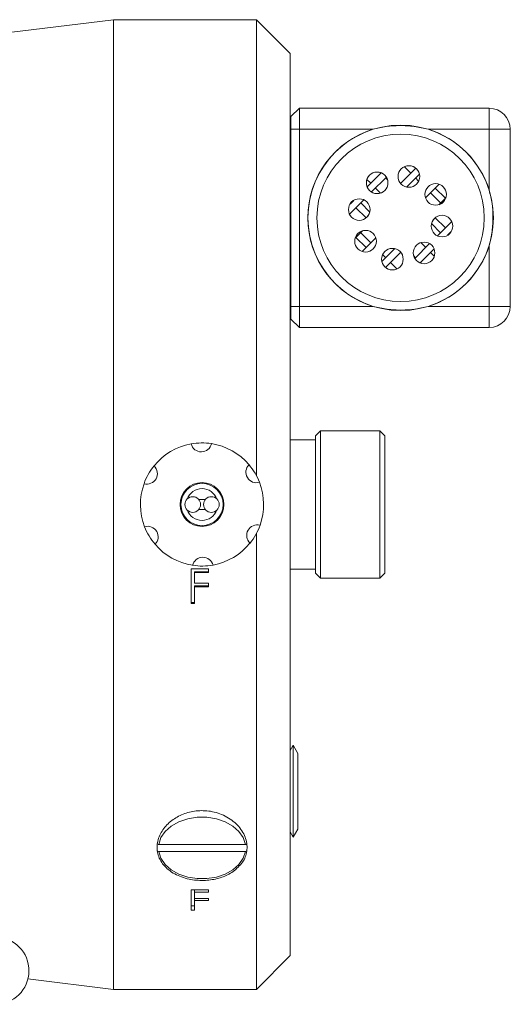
# Model space of a CAD drawing. Header units: inches. Extents: x 0.97 to 7.8, y 1.2 to 8.03.
# Tile 9 of 16: x 6.89 to 7.61, y 1.22 to 2.68. Entities that reach past the tile are written whole.
import ezdxf

# ---------------------------------------------------------------- set-up
doc = ezdxf.new("R2010")
doc.units = ezdxf.units.IN
doc.header["$MEASUREMENT"] = 0

msp = doc.modelspace()

# ---------------------------------------------------------------- linework, layer by layer
at = {"color": 7, "linetype": 'Continuous', "lineweight": 15}
for p, q in [((7.0264, 2.6791), (6.8074, 2.6526)), ((7.2379, 2.6791), (7.0264, 2.6791)), ((7.0264, 1.9604), (7.0264, 2.6791)), ((7.2879, 2.6291), (7.2379, 2.6791)), ((7.2379, 2.0034), (7.2379, 2.6791)), ((7.2879, 2.6291), (7.2879, 1.2916)), ((7.2892, 2.5354), (7.3017, 2.5479)), ((7.3017, 2.5479), (7.3017, 2.5166)), ((7.3017, 2.5479), (7.5829, 2.5479)), ((7.5829, 2.5479), (7.5829, 2.5166)), ((7.2892, 2.5166), (7.2892, 2.5354)), ((7.2892, 2.5166), (7.3017, 2.5166)), ((7.2892, 2.2541), (7.2892, 2.5166)), ((7.4107, 2.5166), (7.3017, 2.5166)), ((7.3017, 2.5166), (7.3017, 2.2541)), ((7.5829, 2.5166), (7.4927, 2.5166)), ((7.6142, 2.5166), (7.5829, 2.5166)), ((7.5829, 2.4264), (7.5829, 2.5166)), ((7.6142, 2.5166), (7.6142, 2.2541)), ((7.2892, 2.4575), (7.2879, 2.4575)), ((7.4215, 2.4527), (7.4225, 2.4517)), ((7.4515, 2.4365), (7.4741, 2.459)), ((7.4572, 2.4612), (7.4667, 2.4517)), ((7.4722, 2.4604), (7.4738, 2.4588)), ((7.4018, 2.4424), (7.4075, 2.4367)), ((7.4021, 2.4313), (7.423, 2.4522)), ((7.4086, 2.4237), (7.4306, 2.4456)), ((7.4296, 2.4446), (7.4323, 2.4419)), ((7.4506, 2.4377), (7.4517, 2.4367)), ((7.4603, 2.4311), (7.4795, 2.4503)), ((7.4738, 2.4446), (7.4784, 2.44)), ((7.4146, 2.4296), (7.422, 2.4222)), ((7.4885, 2.4151), (7.5087, 2.4353)), ((7.503, 2.4296), (7.518, 2.4146)), ((7.3759, 2.3909), (7.3971, 2.4121)), ((7.3767, 2.4059), (7.3821, 2.4112)), ((7.4959, 2.4225), (7.5109, 2.4075)), ((7.5082, 2.4048), (7.519, 2.4156)), ((7.3781, 2.4078), (7.3783, 2.4075)), ((7.3854, 2.4004), (7.4004, 2.3854)), ((7.3925, 2.4075), (7.406, 2.394)), ((7.3993, 2.3843), (7.4037, 2.3886)), ((7.4997, 2.3822), (7.504, 2.3865)), ((7.503, 2.3854), (7.518, 2.3704)), ((7.5063, 2.3587), (7.5275, 2.3799)), ((7.3844, 2.3552), (7.3952, 2.366)), ((7.4974, 2.3768), (7.5109, 2.3633)), ((7.5213, 2.3595), (7.5267, 2.3649)), ((7.3854, 2.3562), (7.4004, 2.3412)), ((7.3925, 2.3633), (7.4075, 2.3483)), ((7.3947, 2.3355), (7.4149, 2.3557)), ((7.5251, 2.3633), (7.5253, 2.363)), ((7.4239, 2.3205), (7.4431, 2.3397)), ((7.4727, 2.3251), (7.4947, 2.3471)), ((7.4804, 2.3186), (7.5012, 2.3395)), ((7.4814, 2.3486), (7.4888, 2.3412)), ((7.5829, 2.2541), (7.5829, 2.3444)), ((7.425, 2.3308), (7.4296, 2.3262)), ((7.4293, 2.3118), (7.4518, 2.3343)), ((7.4517, 2.3341), (7.4528, 2.333)), ((7.4711, 2.3289), (7.4738, 2.3262)), ((7.4959, 2.3341), (7.5016, 2.3284)), ((7.2879, 2.3133), (7.2892, 2.3133)), ((7.4296, 2.312), (7.4312, 2.3104)), ((7.4367, 2.3191), (7.4462, 2.3096)), ((7.4809, 2.3191), (7.4819, 2.3181)), ((7.2892, 2.2541), (7.3017, 2.2541)), ((7.2892, 2.2354), (7.2892, 2.2541)), ((7.3017, 2.2541), (7.4107, 2.2541)), ((7.3017, 2.2541), (7.3017, 2.2229)), ((7.4927, 2.2541), (7.5829, 2.2541)), ((7.5829, 2.2541), (7.5829, 2.2229)), ((7.5829, 2.2541), (7.6142, 2.2541)), ((7.2892, 2.2354), (7.3017, 2.2229)), ((7.5829, 2.2229), (7.3017, 2.2229)), ((7.3329, 2.0698), (7.3254, 2.0623)), ((7.3254, 1.9565), (7.3254, 2.0623)), ((7.4209, 2.0698), (7.3329, 2.0698)), ((7.3329, 2.0698), (7.3329, 1.9562)), ((7.4284, 2.0623), (7.4209, 2.0698)), ((7.4209, 1.851), (7.4209, 2.0698)), ((7.4284, 2.0623), (7.4284, 1.8585)), ((7.3254, 2.0562), (7.2879, 2.0562)), ((7.0264, 1.2416), (7.0264, 1.9604)), ((7.1271, 1.9679), (7.1258, 1.9679)), ((7.1623, 1.9679), (7.1526, 1.9679)), ((7.1891, 1.9679), (7.1878, 1.9679)), ((7.3254, 1.8585), (7.3254, 1.9565)), ((7.3329, 1.9562), (7.3329, 1.851)), ((7.1258, 1.9529), (7.1271, 1.9529)), ((7.1526, 1.9529), (7.1623, 1.9529)), ((7.1878, 1.9529), (7.1891, 1.9529)), ((7.2379, 1.2416), (7.2379, 1.9174)), ((7.1414, 1.8649), (7.1668, 1.8649)), ((7.1414, 1.8136), (7.1414, 1.8649)), ((7.1461, 1.8596), (7.1461, 1.8607)), ((7.1668, 1.8607), (7.1461, 1.8607)), ((7.1461, 1.8438), (7.1461, 1.8596)), ((7.1668, 1.8596), (7.1461, 1.8596)), ((7.1668, 1.8596), (7.1668, 1.8649)), ((7.2879, 1.8645), (7.3254, 1.8645)), ((7.3254, 1.8585), (7.3329, 1.851)), ((7.4209, 1.851), (7.4284, 1.8585)), ((7.1461, 1.8438), (7.1668, 1.8438)), ((7.1668, 1.8398), (7.1461, 1.8398)), ((7.1461, 1.8385), (7.1461, 1.8398)), ((7.1668, 1.8385), (7.1668, 1.8438)), ((7.3329, 1.851), (7.4209, 1.851)), ((7.1461, 1.8136), (7.1461, 1.8385)), ((7.1668, 1.8385), (7.1461, 1.8385)), ((7.1461, 1.8151), (7.1414, 1.8151)), ((7.1461, 1.8136), (7.1414, 1.8136)), ((7.2879, 1.5958), (7.2924, 1.6036)), ((7.2924, 1.4672), (7.2924, 1.6036)), ((7.2924, 1.6036), (7.2994, 1.5915)), ((7.2994, 1.4793), (7.2994, 1.5915)), ((7.2924, 1.4672), (7.2879, 1.475)), ((7.2994, 1.4793), (7.2924, 1.4672)), ((7.0933, 1.4566), (7.091, 1.4575)), ((7.091, 1.4469), (7.0933, 1.446)), ((7.0922, 1.4566), (7.0933, 1.4566)), ((7.2216, 1.4566), (7.0933, 1.4566)), ((7.0933, 1.446), (7.2216, 1.446)), ((7.2238, 1.4575), (7.2216, 1.4566)), ((7.2216, 1.4566), (7.2227, 1.4566)), ((7.2216, 1.446), (7.2238, 1.4469)), ((7.1414, 1.3891), (7.1668, 1.3891)), ((7.1414, 1.3591), (7.1414, 1.3891)), ((7.1461, 1.3859), (7.1461, 1.3891)), ((7.1668, 1.3859), (7.1668, 1.3891)), ((7.1461, 1.3764), (7.1461, 1.3859)), ((7.1668, 1.3859), (7.1461, 1.3859)), ((7.1461, 1.3764), (7.1668, 1.3764)), ((7.1461, 1.3733), (7.1461, 1.3764)), ((7.1461, 1.3591), (7.1461, 1.3733)), ((7.1668, 1.3733), (7.1461, 1.3733)), ((7.1668, 1.3733), (7.1668, 1.3764)), ((7.1461, 1.3653), (7.1414, 1.3653)), ((7.1461, 1.3591), (7.1414, 1.3591)), ((7.2379, 1.2416), (7.2879, 1.2916)), ((6.8994, 1.257), (7.0264, 1.2416)), ((7.0264, 1.2416), (7.2379, 1.2416))]:
    msp.add_line(p, q, dxfattribs=at)
at = {"color": 7, "linetype": 'Continuous', "lineweight": 15, "flags": 128}
for points in [[(7.2216, 1.4566), (7.2183, 1.4665), (7.212, 1.4757), (7.203, 1.4836), (7.1917, 1.49), (7.1787, 1.4944), (7.1647, 1.4967), (7.1502, 1.4967), (7.1362, 1.4944), (7.1232, 1.49), (7.1119, 1.4836), (7.1028, 1.4757), (7.0965, 1.4665), (7.0933, 1.4566)], [(7.0933, 1.446), (7.0965, 1.436), (7.1028, 1.4269), (7.1119, 1.4189), (7.1232, 1.4126), (7.1362, 1.4081), (7.1502, 1.4059), (7.1647, 1.4059), (7.1787, 1.4081), (7.1917, 1.4126), (7.203, 1.4189), (7.212, 1.4269), (7.2183, 1.436), (7.2216, 1.446)]]:
    msp.add_lwpolyline(points, dxfattribs=at)
at = {"color": 7, "linetype": 'Continuous', "lineweight": 15}
for centre, radius in [((7.4517, 2.3854), 0.1374), ((7.4517, 2.3854), 0.124), ((7.4169, 2.4373), 0.016), ((7.4639, 2.4467), 0.016), ((7.5036, 2.4201), 0.016), ((7.3904, 2.3976), 0.016), ((7.513, 2.3732), 0.016), ((7.3997, 2.3507), 0.016), ((7.4395, 2.3241), 0.016), ((7.4864, 2.3334), 0.016), ((7.1574, 1.9604), 0.0325), ((7.1574, 1.9604), 0.0313), ((7.1437, 1.9604), 0.0116), ((7.1712, 1.9604), 0.0116)]:
    msp.add_circle(centre, radius, dxfattribs=at)
for centre, radius, start, end in [((7.5829, 2.5166), 0.0312, 0, 90), ((7.4517, 2.3854), 0.1375, 107.3414, 252.6586), ((7.4517, 2.3854), 0.1375, 17.3414, 72.6586), ((7.4517, 2.3854), 0.1375, 287.3414, 342.6586), ((7.5829, 2.2541), 0.0312, 270, 0), ((7.1574, 1.9604), 0.0913, 100.2821, 141.1509), ((7.1574, 1.9604), 0.0913, 81.1509, 100.2821), ((7.1563, 2.0541), 0.0156, 194.6739, 346.7591), ((7.1574, 1.9604), 0.0913, 40.2821, 81.1509), ((7.0757, 2.0062), 0.0156, 254.6739, 46.7591), ((7.1574, 1.9604), 0.0913, 141.1509, 160.2821), ((7.238, 2.0083), 0.0156, 134.6739, 286.7591), ((7.1574, 1.9604), 0.0913, 21.1509, 40.2821), ((7.1574, 1.9604), 0.0913, 160.2821, 201.1509), ((7.1574, 1.9604), 0.0913, 340.2821, 21.1509), ((7.1574, 1.9604), 0.0235, 90, 159.7156), ((7.1574, 1.9604), 0.0235, 20.2844, 90), ((7.1574, 1.9604), 0.0235, 200.2844, 339.7156), ((7.0768, 1.9125), 0.0156, 314.6739, 106.7591), ((7.1574, 1.9604), 0.0913, 201.1509, 220.2821), ((7.2392, 1.9145), 0.0156, 74.6739, 226.7591), ((7.1574, 1.9604), 0.0913, 321.1509, 340.2821), ((7.1574, 1.9604), 0.0912, 220.2821, 261.1509), ((7.1574, 1.9604), 0.0912, 280.2821, 321.1509), ((7.1586, 1.8666), 0.0156, 14.6739, 166.7591), ((7.1574, 1.9604), 0.0912, 261.1509, 280.2821), ((6.8509, 1.2693), 0.05, 274.9955, 94.9955)]:
    msp.add_arc(centre, radius, start, end, dxfattribs=at)
for points, knots in [([(7.4927, 2.5166), (7.4858, 2.5183), (7.4718, 2.5216), (7.4508, 2.5224), (7.4302, 2.5214), (7.4172, 2.5182), (7.4107, 2.5166)], [0, 0, 0, 0, 0.256019, 0.518821, 0.75725, 1, 1, 1, 1]), ([(7.5829, 2.3444), (7.5846, 2.3513), (7.5879, 2.3653), (7.5887, 2.3863), (7.5877, 2.4069), (7.5845, 2.4198), (7.5829, 2.4264)], [0, 0, 0, 0, 0.256019, 0.51882, 0.75725, 1, 1, 1, 1]), ([(7.4107, 2.2541), (7.4176, 2.2525), (7.4316, 2.2492), (7.4526, 2.2484), (7.4732, 2.2494), (7.4861, 2.2526), (7.4927, 2.2541)], [0, 0, 0, 0, 0.256019, 0.518821, 0.75725, 1, 1, 1, 1]), ([(7.2056, 1.4178), (7.2104, 1.4223), (7.2201, 1.4313), (7.2253, 1.4489), (7.2227, 1.4676), (7.2113, 1.4854), (7.193, 1.4992), (7.1709, 1.5065), (7.1488, 1.507), (7.1288, 1.5019), (7.1115, 1.4921), (7.0981, 1.4782), (7.0904, 1.461), (7.0904, 1.4425), (7.0992, 1.4254), (7.1157, 1.4121), (7.137, 1.4043), (7.1594, 1.4023), (7.1801, 1.4051), (7.1955, 1.4109), (7.203, 1.4159), (7.2056, 1.4178)], [0, 0, 0, 0, 0.056673, 0.113718, 0.17367, 0.234112, 0.292523, 0.346265, 0.394797, 0.440904, 0.488345, 0.539706, 0.595662, 0.654995, 0.715535, 0.774871, 0.830268, 0.88024, 0.92668, 0.973357, 1, 1, 1, 1])]:
    msp.add_open_spline(points, degree=3, knots=knots, dxfattribs=at)

doc.saveas('drawing.dxf')
